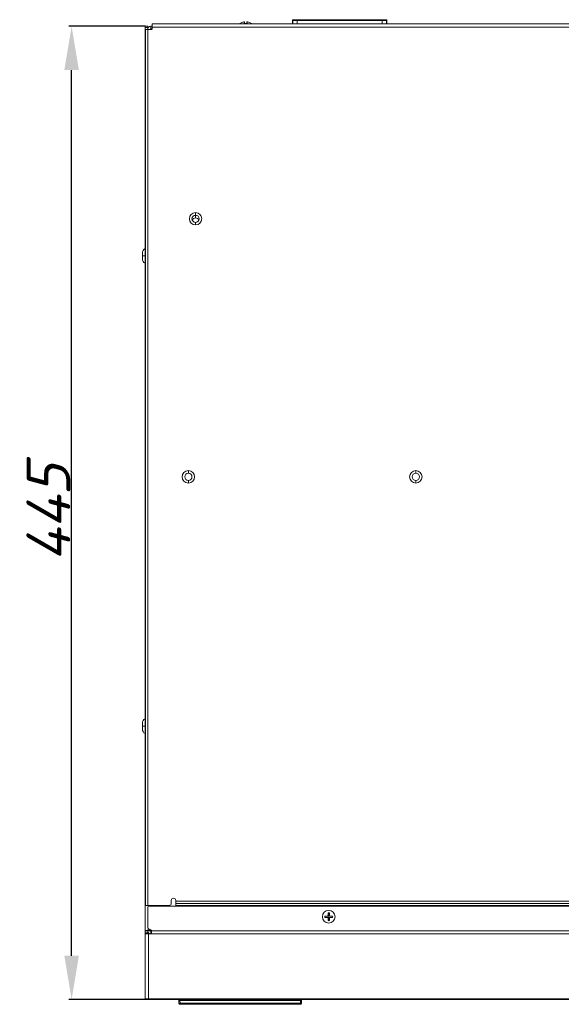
# Model space of a CAD drawing. Header units: millimetres. Extents: x 39 to 1680, y 50 to 804.
# Tile 1 of 68: x 39 to 287, y 50 to 501. Entities that reach past the tile are written whole.
import ezdxf

# ---------------------------------------------------------------- set-up
doc = ezdxf.new("R2010")
doc.units = ezdxf.units.MM
doc.header["$MEASUREMENT"] = 0
doc.layers.get('0').update_dxf_attribs({"lineweight": 25})
doc.styles.get("Standard").update_dxf_attribs({"font": 'isocpeui.ttf'})
doc.dimstyles.new('ISO-25$0', dxfattribs={"dimtxt": 20, "dimasz": 20, "dimexe": 1.25, "dimexo": 0.625, "dimtad": 1, "dimtxsty": 'Standard', "dimcen": 2.5, "dimadec": 0, "dimazin": 0, "dimtfac": 1, "dimtmove": 0, "dimatfit": 3, "dimfxl": 1, "dimarcsym": 0})

# ---------------------------------------------------------------- blocks, each defined once
blk = doc.blocks.new('*D7')
at = {"color": 0, "lineweight": -2, "transparency": 16777216}
for p, q in [((96.62, 497.69), (61.81, 497.69)), ((63.06, 72.69), (63.06, 477.69)), ((103.79, 52.69), (61.81, 52.69))]:
    blk.add_line(p, q, dxfattribs=at)
at = {"color": 0, "transparency": 16777216}
for points in [[(59.73, 477.69), (66.39, 477.69), (63.06, 497.69)], [(59.73, 72.69), (66.39, 72.69), (63.06, 52.69)]]:
    blk.add_solid(points, dxfattribs=at)
at = {"layer": 'Defpoints', "color": 0, "transparency": 16777216}
for p in [(63.06, 497.69), (97.24, 497.69), (104.42, 52.69)]:
    blk.add_point(p, dxfattribs=at)
at = {"color": 0, "transparency": 16777216, "insert": (52.44, 275.19), "char_height": 20, "attachment_point": 5, "rotation": 90}
blk.add_mtext('445', dxfattribs=at)

msp = doc.modelspace()

# ---------------------------------------------------------------- linework, layer by layer
at = {"color": 0, "linetype": 'Continuous', "lineweight": 0}
for p, q in [((164.093, 500.487), (164.173, 500.407)), ((164.093, 498.789), (164.093, 500.487)), ((164.093, 500.487), (164.093, 500.487)), ((164.093, 498.789), (164.093, 500.487)), ((164.173, 500.407), (164.173, 498.789)), ((164.293, 500.687), (164.373, 500.607)), ((164.293, 500.687), (164.293, 500.687)), ((164.293, 500.687), (167.143, 500.687)), ((164.293, 500.687), (167.143, 500.687)), ((166.173, 500.592), (205.11, 500.592)), ((166.173, 500.392), (166.173, 500.592)), ((166.173, 500.392), (166.173, 498.789)), ((166.173, 500.392), (205.11, 500.392)), ((167.188, 500.687), (167.143, 500.687)), ((167.192, 500.662), (167.143, 500.687)), ((167.188, 500.687), (167.237, 500.711)), ((168.092, 500.662), (167.192, 500.662)), ((168.095, 500.711), (167.237, 500.711)), ((168.215, 500.642), (168.092, 500.662)), ((168.237, 500.64), (168.095, 500.711)), ((169.347, 500.634), (168.778, 500.634)), ((169.214, 500.634), (174.47, 500.634)), ((169.347, 500.634), (169.347, 500.634)), ((170.786, 500.689), (170.785, 500.634)), ((170.786, 500.689), (171.786, 500.689)), ((171.786, 500.689), (171.785, 500.634)), ((171.786, 500.689), (199.498, 500.689)), ((175.47, 500.625), (174.47, 500.634)), ((175.47, 500.625), (182.942, 500.625)), ((182.942, 500.625), (182.942, 500.617)), ((188.342, 500.617), (182.942, 500.617)), ((188.342, 500.625), (195.813, 500.625)), ((188.342, 500.625), (188.342, 500.617)), ((195.813, 500.625), (196.813, 500.634)), ((196.813, 500.634), (199.347, 500.634)), ((199.498, 500.689), (200.498, 500.689)), ((199.498, 500.633), (199.498, 500.689)), ((199.632, 500.618), (199.547, 500.632)), ((201.452, 500.616), (199.831, 500.616)), ((200.498, 500.616), (200.498, 500.689)), ((202.506, 500.634), (200.498, 500.634)), ((201.652, 500.618), (201.737, 500.632)), ((201.936, 500.634), (202.07, 500.634)), ((203.188, 500.711), (203.047, 500.64)), ((203.068, 500.642), (203.192, 500.662)), ((204.046, 500.711), (203.188, 500.711)), ((204.092, 500.662), (203.192, 500.662)), ((204.046, 500.711), (204.095, 500.687)), ((204.092, 500.662), (204.141, 500.687)), ((204.141, 500.687), (204.095, 500.687)), ((206.99, 500.687), (204.141, 500.687)), ((206.99, 500.687), (204.141, 500.687)), ((205.11, 498.789), (205.11, 500.392)), ((206.91, 500.607), (206.99, 500.687)), ((206.99, 500.687), (206.99, 500.687)), ((207.11, 500.407), (207.19, 500.487)), ((207.11, 498.789), (207.11, 500.407)), ((207.19, 500.487), (207.19, 500.487)), ((207.19, 500.487), (207.19, 498.789)), ((207.19, 500.487), (207.19, 498.789)), ((96.642, 497.689), (96.642, 497.189)), ((97.842, 497.689), (96.642, 497.689)), ((96.642, 497.189), (96.642, 496.189)), ((97.842, 497.189), (96.642, 497.189)), ((96.842, 496.189), (96.642, 496.189)), ((96.642, 84.177), (96.642, 496.189)), ((96.842, 496.289), (97.842, 496.289)), ((96.842, 496.289), (96.842, 95.689)), ((97.842, 497.189), (97.842, 497.689)), ((97.842, 497.189), (97.842, 496.289)), ((99.542, 496.289), (97.842, 496.289)), ((97.842, 496.289), (97.842, 95.689)), ((99.242, 497.689), (99.842, 497.689)), ((99.242, 497.689), (99.242, 496.489)), ((99.242, 496.489), (99.825, 496.489)), ((99.842, 498.789), (531.442, 498.789)), ((99.842, 497.289), (99.842, 498.789)), ((99.842, 497.289), (531.442, 497.289)), ((99.842, 496.589), (99.842, 497.289)), ((142.029, 499.068), (142.029, 499.677)), ((142.142, 498.983), (142.142, 499.579)), ((143.142, 499.579), (143.142, 498.983)), ((143.255, 499.677), (143.255, 499.068)), ((143.459, 499.677), (143.459, 499.677)), ((119.742, 411.339), (119.742, 412.539)), ((119.742, 410.064), (119.742, 411.264)), ((119.742, 408.039), (119.742, 406.839)), ((95.442, 393.989), (95.442, 392.689)), ((96.642, 392.689), (95.442, 392.689)), ((95.442, 392.689), (95.442, 391.389)), ((116.442, 293.339), (116.442, 294.539)), ((220.442, 293.339), (220.442, 294.539)), ((116.442, 290.039), (116.442, 288.839)), ((220.442, 290.039), (220.442, 288.839)), ((95.442, 178.989), (95.442, 177.689)), ((96.642, 177.689), (95.442, 177.689)), ((95.442, 177.689), (95.442, 176.389)), ((96.842, 95.689), (97.842, 95.689)), ((97.842, 95.689), (107.642, 95.689)), ((97.842, 85.659), (97.842, 94.889)), ((98.042, 95.289), (98.042, 95.689)), ((532.942, 95.389), (98.342, 95.389)), ((106.918, 95.441), (107.042, 95.689)), ((108.642, 96.689), (108.642, 97.989)), ((110.642, 97.61), (110.642, 97.989)), ((520.642, 97.61), (110.642, 97.61)), ((110.642, 96.549), (110.642, 97.61)), ((520.642, 96.549), (110.642, 96.549)), ((110.642, 96.549), (110.642, 95.735)), ((520.642, 95.735), (110.642, 95.735)), ((110.642, 95.735), (110.642, 95.389)), ((178.859, 90.821), (180.059, 90.821)), ((180.059, 90.256), (178.859, 90.256)), ((180.359, 91.121), (180.359, 92.321)), ((180.642, 90.539), (180.642, 92.343)), ((180.642, 90.539), (180.642, 88.734)), ((180.924, 92.321), (180.924, 91.121)), ((181.224, 90.821), (182.424, 90.821)), ((182.424, 90.256), (181.224, 90.256)), ((180.359, 88.756), (180.359, 89.956)), ((180.924, 89.956), (180.924, 88.756)), ((96.642, 84.177), (96.642, 84.089)), ((96.642, 84.177), (97.46, 84.177)), ((96.642, 83.189), (96.642, 84.089)), ((96.642, 84.089), (97.842, 84.089)), ((96.642, 83.189), (96.642, 82.689)), ((97.842, 83.189), (96.642, 83.189)), ((98.142, 82.689), (96.642, 82.689)), ((96.642, 82.689), (96.642, 53.189)), ((97.46, 84.177), (97.842, 84.177)), ((97.842, 84.177), (97.842, 84.089)), ((97.842, 83.189), (97.842, 84.089)), ((97.842, 84.089), (98.66, 84.089)), ((97.842, 82.689), (97.842, 83.189)), ((98.042, 84.338), (98.042, 85.259)), ((98.042, 84.338), (98.815, 84.474)), ((98.092, 85.226), (99.542, 84.389)), ((98.142, 82.689), (533.142, 82.689)), ((98.142, 82.689), (98.142, 52.973)), ((98.66, 84.089), (99.042, 84.089)), ((99.042, 84.089), (99.042, 84.543)), ((99.042, 84.089), (99.542, 84.089)), ((99.242, 83.889), (99.542, 83.889)), ((99.242, 83.507), (99.242, 83.889)), ((99.242, 82.689), (99.242, 83.507)), ((99.542, 84.089), (99.542, 84.389)), ((99.542, 84.089), (99.542, 82.689)), ((531.742, 84.089), (99.542, 84.089)), ((96.642, 53.189), (96.653, 52.98)), ((96.653, 52.98), (96.653, 52.98)), ((96.653, 52.98), (96.653, 52.98)), ((96.653, 52.973), (96.653, 52.973)), ((533.142, 52.973), (98.142, 52.973)), ((533.142, 52.689), (98.142, 52.689)), ((112.117, 50.962), (112.054, 52.162)), ((112.553, 52.162), (112.553, 52.689)), ((112.553, 52.162), (167.73, 52.162)), ((112.616, 50.962), (112.553, 52.162)), ((167.667, 50.962), (112.616, 50.962)), ((112.616, 50.962), (112.616, 50.489)), ((167.667, 50.489), (112.616, 50.489)), ((167.667, 50.962), (167.73, 52.162)), ((167.667, 50.962), (167.667, 50.489)), ((167.73, 52.162), (167.73, 52.689)), ((168.167, 50.962), (168.229, 52.162))]:
    msp.add_line(p, q, dxfattribs=at)
for centre, radius, start, end in [((164.293, 500.487), 0.2, 90, 180), ((206.99, 500.487), 0.2, 360, 90), ((99.242, 496.289), 1.4, 90, 180), ((99.242, 496.289), 0.2, 90, 180), ((99.542, 496.589), 0.3, 270, 360), ((142.642, 495.071), 4.717, 112.62041, 127.99883), ((140.866, 499.333), 0.1, 59.61221, 112.62039), ((142.642, 495.071), 4.678, 100.06326, 112.32837), ((142.642, 495.071), 4.678, 100.06326, 112.18129), ((142.642, 495.071), 4.678, 67.67163, 79.93674), ((142.642, 495.071), 4.678, 67.81871, 79.93674), ((144.418, 499.333), 0.1, 67.37966, 120.38773), ((142.642, 495.071), 4.718, 52.00117, 67.37959), ((119.742, 409.689), 2.85, 90, 270), ((119.742, 409.689), 1.65, 90, 270), ((119.742, 408.189), 1.875, 90, 147.24826), ((119.742, 408.189), 3.075, 90, 103.14932), ((119.742, 409.689), 2.85, 270, 90), ((119.742, 409.689), 1.65, 270, 90), ((119.742, 408.189), 3.075, 76.85068, 90), ((119.742, 408.189), 1.875, 32.75174, 90), ((97.842, 393.989), 2.4, 120, 180), ((97.842, 391.389), 2.4, 180, 240), ((116.442, 291.689), 2.85, 90, 270), ((116.442, 291.689), 1.65, 90, 270), ((116.442, 291.689), 2.85, 270, 90), ((116.442, 291.689), 1.65, 270, 90), ((220.442, 291.689), 2.85, 90, 270), ((220.442, 291.689), 1.65, 90, 270), ((220.442, 291.689), 2.85, 270, 90), ((220.442, 291.689), 1.65, 270, 90), ((97.842, 178.989), 2.4, 120, 180), ((97.842, 176.389), 2.4, 180, 240), ((98.342, 94.889), 0.5, 90, 180), ((106.024, 95.889), 1, 330, 333.43495), ((107.642, 96.689), 1, 270, 0), ((109.642, 97.989), 1, 0, 180), ((180.642, 90.539), 2.882, 90, 270), ((180.642, 90.539), 2.882, 90, 270), ((180.642, 90.539), 1.805, 170.99237, 189.00763), ((180.059, 91.121), 0.3, 270, 0), ((180.059, 89.956), 0.3, 0, 90), ((180.642, 90.539), 1.805, 90, 99.00763), ((180.642, 90.539), 2.882, 270, 90), ((180.642, 90.539), 2.882, 270, 90), ((180.642, 90.539), 1.805, 80.99237, 90), ((181.224, 91.121), 0.3, 180, 270), ((181.224, 89.956), 0.3, 90, 180), ((180.642, 90.539), 1.805, 350.99237, 9.00763), ((98.342, 85.659), 0.5, 180, 240), ((180.642, 90.539), 1.805, 260.99237, 270), ((180.642, 90.539), 1.805, 270, 279.00763), ((98.642, 85.459), 1, 280, 301.50076), ((112.553, 52.189), 0.5, 90, 183), ((112.616, 50.989), 0.5, 183, 270), ((167.667, 50.989), 0.5, 270, 357), ((167.73, 52.189), 0.5, 357, 90)]:
    msp.add_arc(centre, radius, start, end, dxfattribs=at)
at = {"color": 0, "linetype": 'Continuous', "lineweight": 0, "extrusion": (2.2227e-16, -1.69264e-20, -1)}
msp.add_ellipse((164.293, 500.487), major_axis=(0.141, 0.141), ratio=0.9999239, start_param=-2.3561564, end_param=-0.7854362, dxfattribs=at)
at = {"color": 0, "linetype": 'Continuous', "lineweight": 0}
for centre, major_axis, ratio, start_param, end_param in [((164.373, 500.407), (-0.141, -0.141), 0.9999238, -2.356037, -0.7854413), ((167.237, 500.511), (0, 0.2), 0.0174551, -0.7140957, 0.0087266), ((168.095, 500.511), (0, -0.2), 0.0174551, -3.1503193, -2.425972), ((199.347, 500.632), (0.2, 0), 0.0087265, 0.0523395, 1.5707787), ((201.936, 500.632), (-0.2, 0), 0.0087265, -1.5707787, -0.0523395), ((203.188, 500.511), (0, 0.2), 0.0174551, -0.7156207, 0.0087266), ((204.046, 500.511), (0, -0.2), 0.0174551, -3.1503193, -2.4274969), ((205.11, 500.407), (2, 0), 0.0078539, -1.5707805, -0.0087105), ((206.99, 500.487), (-0.141, 0.141), 0.9999239, -2.3561564, -0.7854362), ((141.842, 499.579), (-0.0175, 0.0985), 0.0000045, 0.0000018, 0.1302616), ((142.042, 499.579), (0.1, 0), 0.9846154, -0.0000003, 1.7011053), ((142.042, 498.983), (0.1, 0), 0.8544874, -0.0000195, 1.701065), ((142.209, 498.844), (0.0094, 0.0996), 0.2865428, 0.0000065, 0.6355434), ((142.671, 499.345), (1.478, 0.01), 0.2972953, -1.8973067, -1.5923028), ((142.609, 499.353), (-1.491, 0.011), 0.299869, 1.5950853, 1.897355), ((112.553, 52.189), (-0.499, -0.026), 0.0522644, 0, 1.5680573), ((167.73, 52.189), (0.499, -0.026), 0.0522644, -1.5680573, 0)]:
    msp.add_ellipse(centre, major_axis=major_axis, ratio=ratio, start_param=start_param, end_param=end_param, dxfattribs=at)
at = {"color": 0, "linetype": 'Continuous', "lineweight": 0, "extrusion": (1.11872e-46, -3.08149e-32, -1)}
for centre, major_axis, start_param, end_param in [((167.143, 500.487), (0, 0.2), 0, 0.0087266), ((167.188, 500.487), (0, -0.2), -3.1415927, -2.6519143)]:
    msp.add_ellipse(centre, major_axis=major_axis, ratio=0.0174551, start_param=start_param, end_param=end_param, dxfattribs=at)
at = {"color": 0, "linetype": 'Continuous', "lineweight": 0, "extrusion": (2.22318e-16, 1.13474e-29, -1)}
for centre, start_param, end_param in [((169.214, 500.642), -1.5707963, -0.0523599), ((202.07, 500.642), -3.0892328, -1.5707963)]:
    msp.add_ellipse(centre, major_axis=(-1, 0), ratio=0.0087269, start_param=start_param, end_param=end_param, dxfattribs=at)
at = {"color": 0, "linetype": 'Continuous', "lineweight": 0, "extrusion": (2.22317e-16, -4.49434e-19, -1)}
for centre, major_axis, end_param in [((169.347, 500.633), (0.2, 0), -0.5235864), ((199.831, 500.618), (-0.2, 0), -0.0523395)]:
    msp.add_ellipse(centre, major_axis=major_axis, ratio=0.0087265, start_param=-1.5707787, end_param=end_param, dxfattribs=at)
at = {"color": 0, "linetype": 'Continuous', "lineweight": 0, "extrusion": (2.25201e-16, -1.35193e-15, -1)}
msp.add_ellipse((201.452, 500.618), major_axis=(0.2, 0), ratio=0.0087265, start_param=0.0523395, end_param=1.5707787, dxfattribs=at)
at = {"color": 0, "linetype": 'Continuous', "lineweight": 0, "extrusion": (-1.04325e-46, -3.08149e-32, -1)}
msp.add_ellipse((204.095, 500.487), major_axis=(0, 0.2), ratio=0.0174551, start_param=-0.4896784, end_param=0, dxfattribs=at)
at = {"color": 0, "linetype": 'Continuous', "lineweight": 0, "extrusion": (0, 0, -1)}
for centre, ratio, start_param, end_param in [((204.141, 500.487), 0.0174551, -0.0087266, 0), ((205.11, 500.392), 0.0000001, 0.0088096, 1.5707968)]:
    msp.add_ellipse(centre, major_axis=(0, 0.2), ratio=ratio, start_param=start_param, end_param=end_param, dxfattribs=at)
at = {"color": 0, "linetype": 'Continuous', "lineweight": 0, "extrusion": (2.2227e-16, 4.90008e-27, -1)}
msp.add_ellipse((206.91, 500.407), major_axis=(0.141, -0.141), ratio=0.9999239, start_param=-2.3561564, end_param=-0.7854362, dxfattribs=at)
at = {"color": 0, "linetype": 'Continuous', "lineweight": 0, "extrusion": (1.47815e-29, -7.57497e-23, -1)}
msp.add_ellipse((142.642, 498.824), major_axis=(0, 0.1), ratio=0.0000005, start_param=-0.0000002, end_param=0.6217387, dxfattribs=at)
at = {"color": 0, "linetype": 'Continuous', "lineweight": 0, "extrusion": (1.95918e-18, -2.07792e-17, -1)}
msp.add_ellipse((143.075, 498.844), major_axis=(-0.0094, 0.0996), ratio=0.2865152, start_param=0.0000036, end_param=0.6355388, dxfattribs=at)
at = {"color": 0, "linetype": 'Continuous', "lineweight": 0, "extrusion": (2.22318e-16, -1.38505e-21, -1)}
msp.add_ellipse((143.242, 499.579), major_axis=(-0.1, 0), ratio=0.9846155, start_param=-0.0000192, end_param=1.7010446, dxfattribs=at)
at = {"color": 0, "linetype": 'Continuous', "lineweight": 0, "extrusion": (2.22318e-16, 7.11645e-23, -1)}
msp.add_ellipse((143.242, 498.983), major_axis=(-0.1, 0), ratio=0.8544864, start_param=-0.0000003, end_param=1.7011053, dxfattribs=at)
at = {"color": 0, "linetype": 'Continuous', "lineweight": 0, "extrusion": (-2.86568e-36, -2.10671e-29, -1)}
msp.add_ellipse((98.142, 52.989), major_axis=(0, -0.3), ratio=0, start_param=0, end_param=1.5184364, dxfattribs=at)
at = {"color": 0, "linetype": 'Continuous', "lineweight": 0, "extrusion": (2.22348e-16, -1.41509e-23, -1)}
msp.add_ellipse((112.616, 50.989), major_axis=(-0.499, -0.026), ratio=0.0522644, start_param=-1.5680573, end_param=0, dxfattribs=at)
at = {"color": 0, "linetype": 'Continuous', "lineweight": 0, "extrusion": (2.21709e-16, -1.16193e-17, -1)}
msp.add_ellipse((167.667, 50.989), major_axis=(0.499, -0.026), ratio=0.0522644, start_param=0, end_param=1.5680573, dxfattribs=at)
at = {"color": 0, "linetype": 'Continuous', "lineweight": 0}
for points in [[(164.173, 500.407), (164.174, 500.406), (164.21, 500.404), (164.361, 500.4), (164.603, 500.397), (164.921, 500.395), (165.303, 500.393), (165.727, 500.392), (166.024, 500.392), (166.173, 500.392)], [(99.229, 496.289), (99.249, 496.355), (99.268, 496.422), (99.286, 496.489)], [(142.218, 498.944), (142.354, 498.931), (142.499, 498.924), (142.642, 498.924)], [(142.642, 498.924), (142.785, 498.924), (142.929, 498.931), (143.065, 498.944)], [(143.058, 498.924), (143.058, 498.924), (143.058, 498.924), (143.058, 498.924)], [(96.642, 79.972), (96.642, 79.977), (96.642, 79.981), (96.642, 79.985)], [(96.642, 79.963), (96.642, 79.971), (96.642, 79.977), (96.642, 79.983)], [(96.642, 79.821), (96.642, 79.859), (96.642, 79.894), (96.642, 79.922)]]:
    msp.add_open_spline(points, degree=3, dxfattribs=at)
for points, knots in [([(164.373, 500.607), (164.374, 500.606), (164.384, 500.605), (164.402, 500.605), (164.407, 500.604), (164.414, 500.604), (164.421, 500.604), (164.447, 500.603), (164.483, 500.602), (164.529, 500.601), (164.538, 500.601), (164.547, 500.601), (164.556, 500.6), (164.61, 500.6), (164.675, 500.599), (164.751, 500.598), (164.757, 500.598), (164.764, 500.598), (164.771, 500.598), (164.855, 500.597), (164.951, 500.596), (165.056, 500.595), (165.161, 500.594), (165.275, 500.594), (165.397, 500.593), (165.404, 500.593), (165.412, 500.593), (165.42, 500.593), (165.534, 500.593), (165.654, 500.592), (165.776, 500.592), (165.794, 500.592), (165.812, 500.592), (165.83, 500.592), (165.942, 500.592), (166.056, 500.592), (166.173, 500.592)], [0, 0, 0, 0, 0.1099594, 0.1099594, 0.1099594, 0.1428571, 0.1428571, 0.1428571, 0.2636467, 0.2636467, 0.2636467, 0.2857143, 0.2857143, 0.2857143, 0.4169529, 0.4169529, 0.4169529, 0.4285714, 0.4285714, 0.4285714, 0.5714286, 0.5714286, 0.5714286, 0.7142857, 0.7142857, 0.7142857, 0.7235535, 0.7235535, 0.7235535, 0.8571429, 0.8571429, 0.8571429, 0.8770536, 0.8770536, 0.8770536, 1, 1, 1, 1]), ([(205.11, 500.592), (205.227, 500.592), (205.341, 500.592), (205.453, 500.592), (205.471, 500.592), (205.49, 500.592), (205.508, 500.592), (205.629, 500.592), (205.749, 500.593), (205.863, 500.593), (205.871, 500.593), (205.879, 500.593), (205.887, 500.593), (206.008, 500.594), (206.122, 500.594), (206.227, 500.595), (206.333, 500.596), (206.428, 500.597), (206.512, 500.598), (206.519, 500.598), (206.526, 500.598), (206.533, 500.598), (206.608, 500.599), (206.674, 500.6), (206.728, 500.6), (206.737, 500.601), (206.746, 500.601), (206.754, 500.601), (206.8, 500.602), (206.837, 500.603), (206.863, 500.604), (206.87, 500.604), (206.876, 500.604), (206.881, 500.605), (206.9, 500.605), (206.909, 500.606), (206.91, 500.607)], [0, 0, 0, 0, 0.1229464, 0.1229464, 0.1229464, 0.1428571, 0.1428571, 0.1428571, 0.2764465, 0.2764465, 0.2764465, 0.2857143, 0.2857143, 0.2857143, 0.4285714, 0.4285714, 0.4285714, 0.5714286, 0.5714286, 0.5714286, 0.5830471, 0.5830471, 0.5830471, 0.7142857, 0.7142857, 0.7142857, 0.7363533, 0.7363533, 0.7363533, 0.8571429, 0.8571429, 0.8571429, 0.8900406, 0.8900406, 0.8900406, 1, 1, 1, 1]), ([(99.229, 496.289), (99.268, 496.307), (99.306, 496.327), (99.375, 496.372), (99.402, 496.393), (99.444, 496.428), (99.46, 496.444), (99.48, 496.465), (99.486, 496.473), (99.491, 496.482), (99.492, 496.484), (99.491, 496.488), (99.489, 496.489), (99.487, 496.489)], [0, 0, 0, 0, 0.012821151, 0.012821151, 0.025272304, 0.025272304, 0.03755942, 0.03755942, 0.046868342, 0.046868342, 0.052089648, 0.052089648, 0.057421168, 0.057421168, 0.057421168, 0.057421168]), ([(140.865, 499.398), (140.858, 499.402), (140.853, 499.406), (140.849, 499.409), (140.845, 499.413), (140.841, 499.415), (140.838, 499.417), (140.836, 499.419), (140.833, 499.421), (140.832, 499.422), (140.83, 499.424), (140.829, 499.424), (140.828, 499.425), (140.828, 499.425), (140.827, 499.426), (140.827, 499.426)], [0.00000008, 0.00000008, 0.00000008, 0.00000008, 0.2, 0.2, 0.2, 0.4, 0.4, 0.4, 0.6, 0.6, 0.6, 0.8, 0.8, 0.8, 1, 1, 1, 1]), ([(140.875, 499.403), (140.872, 499.402), (140.869, 499.4), (140.865, 499.398), (140.865, 499.398), (140.865, 499.398)], [0.0141964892, 0.0141964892, 0.0141964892, 0.0141964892, 0.0158649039, 0.0158649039, 0.0159610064, 0.0159610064, 0.0159610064, 0.0159610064]), ([(141.824, 499.677), (141.85, 499.682), (141.876, 499.686), (141.924, 499.691), (141.947, 499.693), (141.989, 499.694), (142.009, 499.694), (142.041, 499.689), (142.053, 499.687), (142.077, 499.678), (142.088, 499.673), (142.108, 499.658), (142.118, 499.648), (142.131, 499.626), (142.136, 499.615), (142.14, 499.596), (142.141, 499.589), (142.142, 499.582)], [0, 0, 0, 0, 0.07763821, 0.07763821, 0.15343307, 0.15343307, 0.23407029, 0.23407029, 0.28878463, 0.28878463, 0.3320509, 0.3320509, 0.37547622, 0.37547622, 0.4132633, 0.4132633, 0.43533267, 0.43533267, 0.43533267, 0.43533267]), ([(141.824, 499.677), (141.85, 499.682), (141.876, 499.686), (141.924, 499.691), (141.947, 499.693), (141.989, 499.694), (142.009, 499.694), (142.041, 499.689), (142.053, 499.687), (142.077, 499.678), (142.088, 499.673), (142.108, 499.658), (142.118, 499.648), (142.131, 499.626), (142.136, 499.615), (142.14, 499.596), (142.141, 499.589), (142.142, 499.582)], [0, 0, 0, 0, 0.07759677, 0.07759677, 0.15339469, 0.15339469, 0.23405045, 0.23405045, 0.28873451, 0.28873451, 0.33201865, 0.33201865, 0.37552223, 0.37552223, 0.41321747, 0.41321747, 0.43543147, 0.43543147, 0.43543147, 0.43543147]), ([(141.824, 499.677), (141.836, 499.679), (141.848, 499.681), (141.859, 499.682), (141.863, 499.683), (141.867, 499.683), (141.87, 499.684), (141.883, 499.686), (141.895, 499.687), (141.907, 499.688), (141.909, 499.688), (141.911, 499.689), (141.913, 499.689), (141.927, 499.69), (141.94, 499.691), (141.952, 499.691), (141.964, 499.692), (141.975, 499.692), (141.984, 499.691), (141.994, 499.691), (142.002, 499.69), (142.008, 499.689), (142.009, 499.689), (142.01, 499.688), (142.011, 499.688), (142.016, 499.687), (142.02, 499.686), (142.023, 499.684), (142.024, 499.683), (142.025, 499.683), (142.025, 499.682), (142.028, 499.681), (142.029, 499.679), (142.029, 499.677)], [0, 0, 0, 0, 0.1079636, 0.1079636, 0.1079636, 0.1428571, 0.1428571, 0.1428571, 0.2641989, 0.2641989, 0.2641989, 0.2857143, 0.2857143, 0.2857143, 0.4285714, 0.4285714, 0.4285714, 0.5714286, 0.5714286, 0.5714286, 0.7142857, 0.7142857, 0.7142857, 0.7316815, 0.7316815, 0.7316815, 0.8571429, 0.8571429, 0.8571429, 0.8878635, 0.8878635, 0.8878635, 1, 1, 1, 1]), ([(142.029, 499.068), (142.029, 499.056), (142.033, 499.033), (142.048, 499.003), (142.07, 498.978), (142.097, 498.958), (142.129, 498.942), (142.163, 498.931), (142.187, 498.927), (142.199, 498.926)], [0.00000014, 0.00000014, 0.00000014, 0.00000014, 0.14285714, 0.28571429, 0.42857143, 0.57142857, 0.71428571, 0.85714286, 1, 1, 1, 1]), ([(142.142, 498.983), (142.142, 498.982), (142.141, 498.981), (142.15, 498.97), (142.155, 498.965), (142.17, 498.957), (142.176, 498.954), (142.189, 498.949), (142.194, 498.948), (142.205, 498.946), (142.211, 498.944), (142.218, 498.944)], [0, 0, 0, 0, 0.12459144, 0.12459144, 0.19298172, 0.19298172, 0.23212987, 0.23212987, 0.25347707, 0.25347707, 0.27579999, 0.27579999, 0.27579999, 0.27579999]), ([(142.142, 498.983), (142.142, 498.982), (142.141, 498.981), (142.15, 498.97), (142.155, 498.965), (142.17, 498.957), (142.176, 498.954), (142.189, 498.949), (142.194, 498.948), (142.205, 498.946), (142.211, 498.944), (142.218, 498.944)], [0, 0, 0, 0, 0.12459046, 0.12459046, 0.19298025, 0.19298025, 0.23212723, 0.23212723, 0.25347368, 0.25347368, 0.27579575, 0.27579575, 0.27579575, 0.27579575]), ([(143.065, 498.944), (143.073, 498.945), (143.08, 498.946), (143.094, 498.949), (143.1, 498.951), (143.113, 498.956), (143.119, 498.959), (143.13, 498.967), (143.134, 498.97), (143.14, 498.978), (143.141, 498.98), (143.142, 498.982), (143.142, 498.983), (143.142, 498.983)], [0, 0, 0, 0, 0.02625308, 0.02625308, 0.05537371, 0.05537371, 0.09479095, 0.09479095, 0.14811093, 0.14811093, 0.22423559, 0.22423559, 0.27600143, 0.27600143, 0.27600143, 0.27600143]), ([(143.065, 498.944), (143.073, 498.945), (143.08, 498.946), (143.094, 498.949), (143.1, 498.951), (143.113, 498.956), (143.119, 498.959), (143.13, 498.967), (143.134, 498.97), (143.14, 498.978), (143.141, 498.98), (143.142, 498.982), (143.142, 498.983), (143.142, 498.983)], [0, 0, 0, 0, 0.02625474, 0.02625474, 0.05537378, 0.05537378, 0.09479418, 0.09479418, 0.14811992, 0.14811992, 0.22421642, 0.22421642, 0.27228114, 0.27228114, 0.27228114, 0.27228114]), ([(143.084, 498.926), (143.096, 498.927), (143.12, 498.931), (143.155, 498.942), (143.186, 498.958), (143.214, 498.978), (143.236, 499.003), (143.251, 499.033), (143.255, 499.056), (143.255, 499.068)], [0.00000384, 0.00000384, 0.00000384, 0.00000384, 0.14285714, 0.28571429, 0.42857143, 0.57142857, 0.71428571, 0.85714286, 1, 1, 1, 1]), ([(143.142, 499.582), (143.142, 499.593), (143.144, 499.604), (143.152, 499.626), (143.158, 499.636), (143.172, 499.654), (143.181, 499.662), (143.199, 499.674), (143.209, 499.679), (143.228, 499.686), (143.239, 499.689), (143.268, 499.693), (143.287, 499.694), (143.324, 499.693), (143.34, 499.692), (143.383, 499.689), (143.411, 499.685), (143.445, 499.68), (143.452, 499.679), (143.459, 499.677)], [0.00337623, 0.00337623, 0.00337623, 0.00337623, 0.03810578, 0.03810578, 0.07524683, 0.07524683, 0.11275369, 0.11275369, 0.15089755, 0.15089755, 0.19509528, 0.19509528, 0.27723179, 0.27723179, 0.33299253, 0.33299253, 0.4181405, 0.4181405, 0.43896526, 0.43896526, 0.43896526, 0.43896526]), ([(143.142, 499.579), (143.142, 499.591), (143.144, 499.603), (143.152, 499.626), (143.158, 499.636), (143.172, 499.654), (143.181, 499.662), (143.199, 499.674), (143.209, 499.679), (143.228, 499.686), (143.239, 499.689), (143.268, 499.693), (143.287, 499.694), (143.324, 499.693), (143.34, 499.692), (143.383, 499.689), (143.411, 499.685), (143.446, 499.68), (143.452, 499.679), (143.459, 499.677)], [0, 0, 0, 0, 0.03810131, 0.03810131, 0.07524013, 0.07524013, 0.11274685, 0.11274685, 0.15096214, 0.15096214, 0.19511393, 0.19511393, 0.27734969, 0.27734969, 0.3330818, 0.3330818, 0.41819358, 0.41819358, 0.43895543, 0.43895543, 0.43895543, 0.43895543]), ([(143.255, 499.677), (143.255, 499.679), (143.256, 499.681), (143.258, 499.682), (143.258, 499.683), (143.259, 499.683), (143.26, 499.684), (143.263, 499.686), (143.267, 499.687), (143.272, 499.688), (143.273, 499.688), (143.274, 499.689), (143.275, 499.689), (143.282, 499.69), (143.29, 499.691), (143.299, 499.691), (143.309, 499.692), (143.32, 499.692), (143.332, 499.691), (143.343, 499.691), (143.356, 499.69), (143.37, 499.689), (143.372, 499.689), (143.373, 499.688), (143.375, 499.688), (143.387, 499.687), (143.4, 499.686), (143.413, 499.684), (143.416, 499.683), (143.419, 499.683), (143.423, 499.682), (143.435, 499.681), (143.447, 499.679), (143.459, 499.677)], [0, 0, 0, 0, 0.1079636, 0.1079636, 0.1079636, 0.1428571, 0.1428571, 0.1428571, 0.2641989, 0.2641989, 0.2641989, 0.2857143, 0.2857143, 0.2857143, 0.4285714, 0.4285714, 0.4285714, 0.5714286, 0.5714286, 0.5714286, 0.7142857, 0.7142857, 0.7142857, 0.7316815, 0.7316815, 0.7316815, 0.8571429, 0.8571429, 0.8571429, 0.8878635, 0.8878635, 0.8878635, 1, 1, 1, 1]), ([(144.408, 499.403), (144.412, 499.402), (144.415, 499.4), (144.418, 499.398), (144.419, 499.398), (144.419, 499.398)], [-0.0013681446, -0.0013681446, -0.0013681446, -0.0013681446, 0, 0, 0.0000834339, 0.0000834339, 0.0000834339, 0.0000834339]), ([(144.456, 499.426), (144.456, 499.426), (144.454, 499.424), (144.448, 499.419), (144.442, 499.415), (144.433, 499.408), (144.419, 499.398)], [0, 0, 0, 0, 0.5, 0.5, 0.5, 0.99999996, 0.99999996, 0.99999996, 0.99999996]), ([(96.642, 84.177), (96.642, 84.19), (96.678, 84.204), (96.819, 84.231), (96.922, 84.244), (97.181, 84.271), (97.335, 84.284), (97.675, 84.311), (97.857, 84.324), (98.042, 84.338)], [-0.22120839, -0.22120839, -0.22120839, -0.22120839, -0.16571635, -0.16571635, -0.11060469, -0.11060469, -0.05549304, -0.05549304, -0.000001, -0.000001, -0.000001, -0.000001]), ([(97.842, 84.177), (97.842, 84.19), (97.847, 84.204), (97.867, 84.231), (97.882, 84.244), (97.919, 84.271), (97.941, 84.284), (97.99, 84.311), (98.016, 84.325), (98.042, 84.338)], [-0.035397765, -0.035397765, -0.035397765, -0.035397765, -0.026602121, -0.026602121, -0.017699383, -0.017699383, -0.008796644, -0.008796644, -0.000001, -0.000001, -0.000001, -0.000001]), ([(99.242, 82.689), (99.057, 82.689), (98.875, 82.725), (98.535, 82.866), (98.381, 82.969), (98.122, 83.228), (98.019, 83.382), (97.878, 83.722), (97.842, 83.904), (97.842, 84.089)], [-0.22139197, -0.22139197, -0.22139197, -0.22139197, -0.16590039, -0.16590039, -0.11069648, -0.11069648, -0.05549257, -0.05549257, -0.000001, -0.000001, -0.000001, -0.000001]), ([(99.242, 83.889), (99.216, 83.889), (99.19, 83.894), (99.141, 83.914), (99.119, 83.928), (99.082, 83.966), (99.067, 83.988), (99.047, 84.037), (99.042, 84.062), (99.042, 84.089)], [-0.036519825, -0.036519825, -0.036519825, -0.036519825, -0.027443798, -0.027443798, -0.018260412, -0.018260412, -0.009077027, -0.009077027, -0.000001, -0.000001, -0.000001, -0.000001]), ([(99.342, 83.889), (99.342, 83.889), (99.341, 83.889), (99.339, 83.892), (99.336, 83.894), (99.327, 83.901), (99.317, 83.909), (99.289, 83.93), (99.266, 83.948), (99.21, 83.986), (99.179, 84.007), (99.108, 84.046), (99.076, 84.062), (99.042, 84.077)], [0.000001, 0.000001, 0.000001, 0.000001, 0.002790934, 0.002790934, 0.005595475, 0.005595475, 0.011674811, 0.011674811, 0.020762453, 0.020762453, 0.028951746, 0.028951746, 0.035569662, 0.035569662, 0.035569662, 0.035569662]), ([(98.142, 52.973), (98.074, 52.973), (98.005, 52.973), (97.936, 52.973), (97.866, 52.973), (97.797, 52.973), (97.725, 52.973), (97.721, 52.973), (97.717, 52.974), (97.713, 52.974), (97.646, 52.974), (97.578, 52.974), (97.509, 52.974), (97.502, 52.974), (97.496, 52.974), (97.49, 52.974), (97.423, 52.975), (97.356, 52.975), (97.288, 52.976), (97.28, 52.976), (97.272, 52.976), (97.264, 52.976), (97.199, 52.976), (97.135, 52.977), (97.073, 52.978), (97.063, 52.978), (97.054, 52.978), (97.044, 52.978), (96.986, 52.978), (96.93, 52.979), (96.88, 52.98), (96.87, 52.98), (96.861, 52.981), (96.852, 52.981), (96.806, 52.982), (96.765, 52.984), (96.733, 52.983), (96.726, 52.983), (96.718, 52.983), (96.712, 52.982), (96.684, 52.981), (96.664, 52.979), (96.653, 52.98)], [0, 0, 0, 0, 0.125, 0.125, 0.125, 0.25, 0.25, 0.25, 0.25702273, 0.25702273, 0.25702273, 0.375, 0.375, 0.375, 0.38551144, 0.38551144, 0.38551144, 0.5, 0.5, 0.5, 0.51398169, 0.51398169, 0.51398169, 0.625, 0.625, 0.625, 0.6424209, 0.6424209, 0.6424209, 0.75, 0.75, 0.75, 0.77088246, 0.77088246, 0.77088246, 0.875, 0.875, 0.875, 0.89945776, 0.89945776, 0.89945776, 0.99999784, 0.99999784, 0.99999784, 0.99999784]), ([(96.653, 52.973), (96.655, 52.936), (96.663, 52.901), (96.694, 52.832), (96.716, 52.8), (96.772, 52.746), (96.804, 52.725), (96.875, 52.696), (96.913, 52.689), (96.951, 52.689), (96.952, 52.689), (96.953, 52.689)], [0.000699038, 0.000699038, 0.000699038, 0.000699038, 0.011655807, 0.011655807, 0.023250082, 0.023250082, 0.034823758, 0.034823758, 0.046233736, 0.046233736, 0.046439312, 0.046439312, 0.046439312, 0.046439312]), ([(98.142, 52.689), (98.088, 52.689), (98.033, 52.689), (97.978, 52.689), (97.923, 52.689), (97.868, 52.689), (97.811, 52.689), (97.807, 52.689), (97.803, 52.689), (97.799, 52.689), (97.746, 52.689), (97.693, 52.689), (97.639, 52.689), (97.633, 52.689), (97.627, 52.689), (97.62, 52.689), (97.568, 52.689), (97.516, 52.689), (97.464, 52.689), (97.456, 52.689), (97.447, 52.689), (97.439, 52.689), (97.389, 52.689), (97.34, 52.689), (97.292, 52.689), (97.283, 52.689), (97.273, 52.689), (97.264, 52.689), (97.219, 52.689), (97.176, 52.689), (97.138, 52.689), (97.128, 52.689), (97.119, 52.689), (97.11, 52.689), (97.075, 52.689), (97.044, 52.689), (97.019, 52.689), (97.012, 52.689), (97.004, 52.689), (96.998, 52.689), (96.977, 52.689), (96.962, 52.689), (96.953, 52.689)], [0, 0, 0, 0, 0.125, 0.125, 0.125, 0.25, 0.25, 0.25, 0.2587639, 0.2587639, 0.2587639, 0.375, 0.375, 0.375, 0.3881195, 0.3881195, 0.3881195, 0.5, 0.5, 0.5, 0.5174355, 0.5174355, 0.5174355, 0.625, 0.625, 0.625, 0.6467314, 0.6467314, 0.6467314, 0.75, 0.75, 0.75, 0.7760158, 0.7760158, 0.7760158, 0.875, 0.875, 0.875, 0.9056972, 0.9056972, 0.9056972, 1, 1, 1, 1]), ([(134.011, 52.689), (134.011, 52.689), (134.011, 52.689), (134.011, 52.689), (134.011, 52.689), (134.011, 52.689), (134.011, 52.689), (134.011, 52.689), (134.011, 52.689), (134.011, 52.689), (134.011, 52.689), (134.011, 52.689), (134.011, 52.689), (134.011, 52.689), (134.011, 52.689), (134.011, 52.689), (134.011, 52.689), (134.011, 52.689), (134.011, 52.689), (134.013, 52.689), (134.015, 52.689), (134.022, 52.689), (134.027, 52.689), (134.045, 52.691), (134.059, 52.694), (134.093, 52.705), (134.113, 52.715), (134.147, 52.74), (134.162, 52.756), (134.187, 52.791), (134.196, 52.81), (134.208, 52.848), (134.211, 52.866), (134.211, 52.884)], [0.59731611, 0.59731611, 0.59731611, 0.59731611, 0.59771952, 0.59771952, 0.59791957, 0.59791957, 0.59801961, 0.59801961, 0.59806968, 0.59806968, 0.59809475, 0.59809475, 0.59812013, 0.59812013, 0.59813272, 0.59813272, 0.59815809, 0.59815809, 0.59825956, 0.59825956, 0.6046696, 0.6046696, 0.61859184, 0.61859184, 0.66056497, 0.66056497, 0.72493334, 0.72493334, 0.78863767, 0.78863767, 0.85236576, 0.85236576, 0.90700799, 0.90700799, 0.90700799, 0.90700799])]:
    msp.add_open_spline(points, degree=3, knots=knots, dxfattribs=at)

# ---------------------------------------------------------------- dimensions: what is measured, and where the dimension line sits
dim = msp.add_linear_dim(base=(63.061, 497.689), p1=(104.419, 52.689), p2=(97.242, 497.689), angle=90, dimstyle='ISO-25$0')
dim.commit()
dim.dimension.update_dxf_attribs({"geometry": '*D7', "text_midpoint": (63.061, 275.189), "dimtype": 160})

doc.saveas('drawing.dxf')
